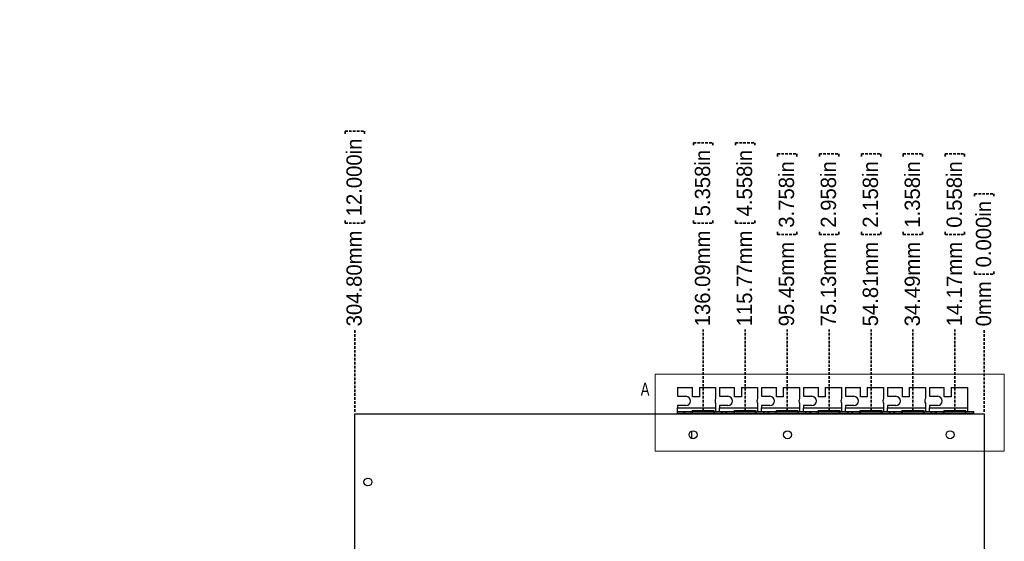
# Model space of a CAD drawing. Header units: millimetres. Extents: x 0 to 1725, y 0 to 1361.
# Tile 6 of 39: x 477 to 954, y 252 to 505. Entities that reach past the tile are written whole.
import ezdxf

# ---------------------------------------------------------------- set-up
doc = ezdxf.new("R2010")
doc.units = ezdxf.units.MM
doc.linetypes.add('SLD-Dashed', pattern=[1.905, 1.27, -0.635])
doc.linetypes.add('SLD-Solid', pattern=[0])
doc.layers.add('LAYER1', color=179, linetype='SLD-Dashed', lineweight=35)
doc.layers.add('SLD-0', color=179, linetype='SLD-Solid')
doc.styles.add('SLDTEXTSTYLE0', font='ARIAL.TTF', dxfattribs={"width": 0.948})
doc.styles.add('SLDTEXTSTYLE3', font='ARIALN_5.TTF', dxfattribs={"width": 0.87})
doc.dimstyles.new('SLDDIMSTYLE0', dxfattribs={"dimtxt": 7.408333, "dimasz": 2.116667, "dimexe": 0, "dimexo": 0.0625, "dimgap": 1.852083, "dimtad": 0, "dimtih": 1, "dimtoh": 1, "dimdec": 0, "dimrnd": 1e-09, "dimdsep": 46, "dimtxsty": 'SLDTEXTSTYLE0', "dimblk1": 'NONE', "dimblk2": 'NONE', "dimsah": 1, "dimcen": 0.09, "dimadec": 0, "dimazin": 2, "dimtfac": 1, "dimtdec": 0, "dimtofl": 0, "dimtmove": 0, "dimatfit": 3, "dimldrblk": 'NONE', "dimfxl": 1, "dimfrac": 2, "dimtolj": 1, "dimtzin": 12, "dimarcsym": 0})
doc.dimstyles.new('SLDDIMSTYLE1', dxfattribs={"dimtxt": 7.408333, "dimasz": 2.116667, "dimexe": 0, "dimexo": 0.0625, "dimgap": 1.852083, "dimtad": 0, "dimtih": 1, "dimtoh": 1, "dimrnd": 1e-09, "dimzin": 12, "dimdsep": 46, "dimtxsty": 'SLDTEXTSTYLE0', "dimblk1": 'NONE', "dimblk2": 'NONE', "dimsah": 1, "dimcen": 0.09, "dimsd2": 1, "dimadec": 0, "dimazin": 3, "dimtfac": 1, "dimtdec": 0, "dimtofl": 0, "dimtmove": 0, "dimatfit": 3, "dimldrblk": 'NONE', "dimfxl": 1, "dimfrac": 2, "dimtolj": 1, "dimtzin": 12, "dimarcsym": 0})
doc.dimstyles.new('SLDDIMSTYLE2', dxfattribs={"dimtxt": 7.408333, "dimasz": 2.116667, "dimexe": 0, "dimexo": 0.0625, "dimgap": 1.852083, "dimtad": 0, "dimtih": 1, "dimtoh": 1, "dimrnd": 1e-09, "dimzin": 4, "dimdsep": 46, "dimtxsty": 'SLDTEXTSTYLE0', "dimblk1": 'NONE', "dimblk2": 'NONE', "dimsah": 1, "dimcen": 0.09, "dimsd2": 1, "dimadec": 0, "dimazin": 1, "dimtfac": 1, "dimtdec": 0, "dimtofl": 0, "dimtmove": 0, "dimatfit": 3, "dimldrblk": 'NONE', "dimfxl": 1, "dimfrac": 2, "dimtolj": 1, "dimtzin": 12, "dimarcsym": 0})
doc.dimstyles.new('SLDDIMSTYLE6', dxfattribs={"dimtxt": 7.408333, "dimasz": 2.116667, "dimexe": 0, "dimexo": 0.0625, "dimgap": 1.852083, "dimtad": 0, "dimtih": 1, "dimtoh": 1, "dimrnd": 1e-09, "dimzin": 12, "dimdsep": 46, "dimtxsty": 'SLDTEXTSTYLE0', "dimblk1": 'NONE', "dimblk2": 'NONE', "dimsah": 1, "dimcen": 0, "dimadec": 0, "dimazin": 3, "dimtfac": 1, "dimtmove": 0, "dimatfit": 3, "dimldrblk": 'NONE', "dimfxl": 1, "dimfrac": 2, "dimtolj": 1, "dimtzin": 12, "dimarcsym": 0})

# ---------------------------------------------------------------- blocks, each defined once
blk = doc.blocks.new('_D_44')
at = {"layer": 'LAYER1'}
for p, q in [((557.58, 1075.6), (557.58, 1066.22)), ((557.58, 1075.6), (559.23, 1075.6)), ((596.54, 1075.6), (594.89, 1075.6)), ((596.54, 1075.6), (596.54, 1066.22)), ((557.58, 1066.22), (559.23, 1066.22)), ((596.54, 1066.22), (594.89, 1066.22)), ((603.01, 1054.35), (506.56, 1054.35)), ((643.81, 1029.1), (603.01, 1054.35)), ((647.05, 1027.09), (643.81, 1029.1))]:
    blk.add_line(p, q, dxfattribs=at)
blk.add_solid([(643.81, 1029.1), (638.27, 1033.82), (637.11, 1031.94)], dxfattribs=at)
at = {"layer": 'LAYER1', "char_height": 7.408, "attachment_point": 1, "style": 'SLDTEXTSTYLE0'}
for s, insert in [('%%c', (504.44, 1074.94)), ('3.81mm', (518.63, 1074.94)), ('0.150in', (560.87, 1074.94)), ('TYP.', (543.41, 1063.9))]:
    blk.add_mtext(s, dxfattribs=dict(at, insert=insert))
blk = doc.blocks.new('_None')
blk = doc.blocks.new('_D_53')
at = {"layer": 'LAYER1'}
for p, q in [((939.18, 420.58), (948.57, 420.58)), ((939.18, 420.58), (939.18, 418.93)), ((948.57, 420.58), (948.57, 418.93)), ((939.18, 381.62), (939.18, 383.27)), ((939.18, 381.62), (948.57, 381.62)), ((948.57, 381.62), (948.57, 383.27)), ((943.88, 315.1), (943.88, 354.8))]:
    blk.add_line(p, q, dxfattribs=at)
at = {"layer": 'LAYER1', "char_height": 7.408, "attachment_point": 1, "rotation": 90, "style": 'SLDTEXTSTYLE0'}
for s, insert in [('0.000in', (939.84, 384.91)), ('0mm', (939.84, 356.39))]:
    blk.add_mtext(s, dxfattribs=dict(at, insert=insert))
blk = doc.blocks.new('_D_54')
at = {"layer": 'LAYER1'}
for p, q in [((925.02, 439.79), (934.4, 439.79)), ((925.02, 439.79), (925.02, 438.15)), ((934.4, 439.79), (934.4, 438.15)), ((925.02, 400.83), (925.02, 402.48)), ((925.02, 400.83), (934.4, 400.83)), ((934.4, 400.83), (934.4, 402.48)), ((929.71, 315.78), (929.71, 354.8))]:
    blk.add_line(p, q, dxfattribs=at)
at = {"layer": 'LAYER1', "char_height": 7.408, "attachment_point": 1, "rotation": 90, "style": 'SLDTEXTSTYLE0'}
for s, insert in [('0.558in', (925.68, 404.12)), ('14.17mm', (925.68, 356.39))]:
    blk.add_mtext(s, dxfattribs=dict(at, insert=insert))
blk = doc.blocks.new('_D_55')
at = {"layer": 'LAYER1'}
for p, q in [((904.7, 439.79), (914.08, 439.79)), ((904.7, 439.79), (904.7, 438.15)), ((914.08, 439.79), (914.08, 438.15)), ((904.7, 400.83), (904.7, 402.48)), ((904.7, 400.83), (914.08, 400.83)), ((914.08, 400.83), (914.08, 402.48)), ((909.39, 315.78), (909.39, 354.8))]:
    blk.add_line(p, q, dxfattribs=at)
at = {"layer": 'LAYER1', "char_height": 7.408, "attachment_point": 1, "rotation": 90, "style": 'SLDTEXTSTYLE0'}
for s, insert in [('1.358in', (905.36, 404.12)), ('34.49mm', (905.36, 356.39))]:
    blk.add_mtext(s, dxfattribs=dict(at, insert=insert))
blk = doc.blocks.new('_D_56')
at = {"layer": 'LAYER1'}
for p, q in [((884.38, 439.79), (893.76, 439.79)), ((884.38, 439.79), (884.38, 438.15)), ((893.76, 439.79), (893.76, 438.15)), ((884.38, 400.83), (884.38, 402.48)), ((884.38, 400.83), (893.76, 400.83)), ((893.76, 400.83), (893.76, 402.48)), ((889.07, 315.78), (889.07, 354.8))]:
    blk.add_line(p, q, dxfattribs=at)
at = {"layer": 'LAYER1', "char_height": 7.408, "attachment_point": 1, "rotation": 90, "style": 'SLDTEXTSTYLE0'}
for s, insert in [('2.158in', (885.04, 404.12)), ('54.81mm', (885.04, 356.39))]:
    blk.add_mtext(s, dxfattribs=dict(at, insert=insert))
blk = doc.blocks.new('_D_57')
at = {"layer": 'LAYER1'}
for p, q in [((864.06, 439.79), (873.44, 439.79)), ((864.06, 439.79), (864.06, 438.15)), ((873.44, 439.79), (873.44, 438.15)), ((864.06, 400.83), (864.06, 402.48)), ((864.06, 400.83), (873.44, 400.83)), ((873.44, 400.83), (873.44, 402.48)), ((868.75, 315.78), (868.75, 354.8))]:
    blk.add_line(p, q, dxfattribs=at)
at = {"layer": 'LAYER1', "char_height": 7.408, "attachment_point": 1, "rotation": 90, "style": 'SLDTEXTSTYLE0'}
for s, insert in [('2.958in', (864.72, 404.12)), ('75.13mm', (864.72, 356.39))]:
    blk.add_mtext(s, dxfattribs=dict(at, insert=insert))
blk = doc.blocks.new('_D_58')
at = {"layer": 'LAYER1'}
for p, q in [((843.74, 439.79), (853.12, 439.79)), ((843.74, 439.79), (843.74, 438.15)), ((853.12, 439.79), (853.12, 438.15)), ((843.74, 400.83), (843.74, 402.48)), ((843.74, 400.83), (853.12, 400.83)), ((853.12, 400.83), (853.12, 402.48)), ((848.43, 315.78), (848.43, 354.8))]:
    blk.add_line(p, q, dxfattribs=at)
at = {"layer": 'LAYER1', "char_height": 7.408, "attachment_point": 1, "rotation": 90, "style": 'SLDTEXTSTYLE0'}
for s, insert in [('3.758in', (844.4, 404.12)), ('95.45mm', (844.4, 356.39))]:
    blk.add_mtext(s, dxfattribs=dict(at, insert=insert))
blk = doc.blocks.new('_D_59')
at = {"layer": 'LAYER1'}
for p, q in [((823.42, 445.27), (832.8, 445.27)), ((823.42, 445.27), (823.42, 443.63)), ((832.8, 445.27), (832.8, 443.63)), ((823.42, 406.32), (823.42, 407.96)), ((823.42, 406.32), (832.8, 406.32)), ((832.8, 406.32), (832.8, 407.96)), ((828.11, 315.78), (828.11, 354.8))]:
    blk.add_line(p, q, dxfattribs=at)
at = {"layer": 'LAYER1', "char_height": 7.408, "attachment_point": 1, "rotation": 90, "style": 'SLDTEXTSTYLE0'}
for s, insert in [('4.558in', (824.08, 409.61)), ('115.77mm', (824.08, 356.39))]:
    blk.add_mtext(s, dxfattribs=dict(at, insert=insert))
blk = doc.blocks.new('_D_60')
at = {"layer": 'LAYER1'}
for p, q in [((803.1, 445.27), (812.48, 445.27)), ((803.1, 445.27), (803.1, 443.63)), ((812.48, 445.27), (812.48, 443.63)), ((803.1, 406.32), (803.1, 407.96)), ((803.1, 406.32), (812.48, 406.32)), ((812.48, 406.32), (812.48, 407.96)), ((807.79, 315.78), (807.79, 354.8))]:
    blk.add_line(p, q, dxfattribs=at)
at = {"layer": 'LAYER1', "char_height": 7.408, "attachment_point": 1, "rotation": 90, "style": 'SLDTEXTSTYLE0'}
for s, insert in [('5.358in', (803.76, 409.61)), ('136.09mm', (803.76, 356.39))]:
    blk.add_mtext(s, dxfattribs=dict(at, insert=insert))
blk = doc.blocks.new('_D_61')
at = {"layer": 'LAYER1'}
for p, q in [((634.38, 450.76), (643.77, 450.76)), ((634.38, 450.76), (634.38, 449.11)), ((643.77, 450.76), (643.77, 449.11)), ((634.38, 406.32), (634.38, 407.96)), ((634.38, 406.32), (643.77, 406.32)), ((643.77, 406.32), (643.77, 407.96)), ((639.08, 315.1), (639.08, 354.8))]:
    blk.add_line(p, q, dxfattribs=at)
at = {"layer": 'LAYER1', "char_height": 7.408, "attachment_point": 1, "rotation": 90, "style": 'SLDTEXTSTYLE0'}
for s, insert in [('12.000in', (635.04, 409.61)), ('304.80mm', (635.04, 356.39))]:
    blk.add_mtext(s, dxfattribs=dict(at, insert=insert))

msp = doc.modelspace()

# ---------------------------------------------------------------- linework, layer by layer
at = {"layer": 'SLD-0', "color": 7, "linetype": 'SLD-Solid', "lineweight": 18}
for p, q in [((784.533, 333.279), (784.533, 296.06)), ((784.533, 333.279), (953.615, 333.279)), ((953.615, 333.279), (953.615, 296.06)), ((784.533, 296.06), (953.615, 296.06))]:
    msp.add_line(p, q, dxfattribs=at)
at = {"layer": 'SLD-0', "color": 7, "linetype": 'SLD-Solid', "lineweight": 25}
for p, q in [((795.407, 326.798), (795.407, 322.531)), ((795.407, 326.798), (802.646, 326.798)), ((802.646, 322.353), (802.646, 326.798)), ((805.948, 326.798), (805.948, 322.353)), ((805.948, 326.798), (813.822, 326.798)), ((813.822, 326.798), (813.822, 321.441)), ((815.727, 326.798), (815.727, 322.531)), ((815.727, 326.798), (822.966, 326.798)), ((822.966, 322.353), (822.966, 326.798)), ((826.268, 326.798), (826.268, 322.353)), ((826.268, 326.798), (834.142, 326.798)), ((834.142, 326.798), (834.142, 321.441)), ((836.047, 326.798), (836.047, 322.531)), ((836.047, 326.798), (843.286, 326.798)), ((843.286, 322.353), (843.286, 326.798)), ((846.588, 326.798), (846.588, 322.353)), ((846.588, 326.798), (854.462, 326.798)), ((854.462, 326.798), (854.462, 321.441)), ((856.367, 326.798), (856.367, 322.531)), ((856.367, 326.798), (863.606, 326.798)), ((863.606, 322.353), (863.606, 326.798)), ((866.908, 326.798), (866.908, 322.353)), ((866.908, 326.798), (874.782, 326.798)), ((874.782, 326.798), (874.782, 321.441)), ((876.687, 326.798), (876.687, 322.531)), ((876.687, 326.798), (883.926, 326.798)), ((883.926, 322.353), (883.926, 326.798)), ((887.228, 326.798), (887.228, 322.353)), ((887.228, 326.798), (895.102, 326.798)), ((895.102, 326.798), (895.102, 321.441)), ((897.007, 326.798), (897.007, 322.531)), ((897.007, 326.798), (904.246, 326.798)), ((904.246, 322.353), (904.246, 326.798)), ((907.548, 326.798), (907.548, 322.353)), ((907.548, 326.798), (915.422, 326.798)), ((915.422, 326.798), (915.422, 321.441)), ((917.327, 326.798), (917.327, 322.531)), ((917.327, 326.798), (924.566, 326.798)), ((924.566, 322.353), (924.566, 326.798)), ((927.868, 326.798), (927.868, 322.353)), ((927.868, 326.798), (935.742, 326.798)), ((935.742, 326.798), (935.742, 317.019)), ((795.407, 322.531), (799.471, 322.531)), ((805.948, 322.353), (802.646, 322.353)), ((815.727, 322.531), (819.791, 322.531)), ((826.268, 322.353), (822.966, 322.353)), ((836.047, 322.531), (840.111, 322.531)), ((846.588, 322.353), (843.286, 322.353)), ((856.367, 322.531), (860.431, 322.531)), ((866.908, 322.353), (863.606, 322.353)), ((876.687, 322.531), (880.751, 322.531)), ((887.228, 322.353), (883.926, 322.353)), ((897.007, 322.531), (901.071, 322.531)), ((907.548, 322.353), (904.246, 322.353)), ((917.327, 322.531), (921.391, 322.531)), ((927.868, 322.353), (924.566, 322.353)), ((799.471, 318.111), (795.407, 318.111)), ((795.407, 318.111), (795.407, 317.019)), ((795.407, 317.019), (813.822, 317.019)), ((795.407, 315.241), (795.407, 317.019)), ((795.407, 314.327), (795.407, 315.241)), ((795.407, 315.241), (798.582, 315.241)), ((798.582, 314.327), (798.582, 315.241)), ((798.582, 315.241), (798.932, 315.241)), ((798.932, 314.327), (798.932, 315.241)), ((798.934, 315.241), (798.932, 315.241)), ((798.934, 314.327), (798.934, 315.241)), ((798.934, 315.241), (802.697, 315.241)), ((802.697, 314.327), (802.697, 315.241)), ((802.697, 315.241), (812.883, 315.241)), ((803.027, 315.266), (812.552, 315.266)), ((803.027, 315.266), (803.027, 315.241)), ((812.552, 315.241), (812.552, 315.266)), ((812.883, 314.327), (812.883, 315.241)), ((812.883, 315.241), (816.646, 315.241)), ((813.822, 319.201), (813.822, 317.019)), ((813.822, 317.019), (813.822, 315.241)), ((819.791, 318.111), (815.727, 318.111)), ((815.727, 318.111), (815.727, 317.019)), ((815.727, 317.019), (834.142, 317.019)), ((815.727, 315.241), (815.727, 317.019)), ((816.646, 315.241), (816.646, 314.327)), ((816.648, 315.241), (816.646, 315.241)), ((816.648, 315.241), (816.648, 314.327)), ((816.648, 315.241), (816.997, 315.241)), ((816.997, 314.327), (816.997, 315.241)), ((816.997, 315.241), (818.902, 315.241)), ((818.902, 314.327), (818.902, 315.241)), ((818.902, 315.241), (819.252, 315.241)), ((819.252, 314.327), (819.252, 315.241)), ((819.254, 315.241), (819.252, 315.241)), ((819.254, 314.327), (819.254, 315.241)), ((819.254, 315.241), (823.017, 315.241)), ((823.017, 314.327), (823.017, 315.241)), ((823.017, 315.241), (833.203, 315.241)), ((833.203, 314.327), (833.203, 315.241)), ((833.203, 315.241), (836.966, 315.241)), ((834.142, 319.201), (834.142, 317.019)), ((834.142, 317.019), (834.142, 315.241)), ((840.111, 318.111), (836.047, 318.111)), ((836.047, 318.111), (836.047, 317.019)), ((836.047, 317.019), (854.462, 317.019)), ((836.047, 315.241), (836.047, 317.019)), ((836.966, 315.241), (836.966, 314.327)), ((836.968, 315.241), (836.966, 315.241)), ((836.968, 315.241), (836.968, 314.327)), ((836.968, 315.241), (837.317, 315.241)), ((837.317, 314.327), (837.317, 315.241)), ((837.317, 315.241), (839.222, 315.241)), ((839.222, 314.327), (839.222, 315.241)), ((839.222, 315.241), (839.572, 315.241)), ((839.572, 314.327), (839.572, 315.241)), ((839.574, 315.241), (839.572, 315.241)), ((839.574, 314.327), (839.574, 315.241)), ((839.574, 315.241), (843.337, 315.241)), ((843.337, 314.327), (843.337, 315.241)), ((843.337, 315.241), (853.523, 315.241)), ((853.523, 314.327), (853.523, 315.241)), ((853.523, 315.241), (857.286, 315.241)), ((854.462, 319.201), (854.462, 317.019)), ((854.462, 317.019), (854.462, 315.241)), ((860.431, 318.111), (856.367, 318.111)), ((856.367, 318.111), (856.367, 317.019)), ((856.367, 317.019), (874.782, 317.019)), ((856.367, 315.241), (856.367, 317.019)), ((857.286, 315.241), (857.286, 314.327)), ((857.288, 315.241), (857.286, 315.241)), ((857.288, 315.241), (857.288, 314.327)), ((857.288, 315.241), (857.637, 315.241)), ((857.637, 314.327), (857.637, 315.241)), ((857.637, 315.241), (859.542, 315.241)), ((859.542, 314.327), (859.542, 315.241)), ((859.542, 315.241), (859.892, 315.241)), ((859.892, 314.327), (859.892, 315.241)), ((859.894, 315.241), (859.892, 315.241)), ((859.894, 314.327), (859.894, 315.241)), ((859.894, 315.241), (863.657, 315.241)), ((863.657, 314.327), (863.657, 315.241)), ((863.657, 315.241), (873.843, 315.241)), ((873.843, 314.327), (873.843, 315.241)), ((873.843, 315.241), (877.606, 315.241)), ((874.782, 319.201), (874.782, 317.019)), ((874.782, 317.019), (874.782, 315.241)), ((880.751, 318.111), (876.687, 318.111)), ((876.687, 318.111), (876.687, 317.019)), ((876.687, 317.019), (895.102, 317.019)), ((876.687, 315.241), (876.687, 317.019)), ((877.606, 315.241), (877.606, 314.327)), ((877.608, 315.241), (877.606, 315.241)), ((877.608, 315.241), (877.608, 314.327)), ((877.608, 315.241), (877.957, 315.241)), ((877.957, 314.327), (877.957, 315.241)), ((877.957, 315.241), (879.862, 315.241)), ((879.862, 314.327), (879.862, 315.241)), ((879.862, 315.241), (880.212, 315.241)), ((880.212, 314.327), (880.212, 315.241)), ((880.214, 315.241), (880.212, 315.241)), ((880.214, 314.327), (880.214, 315.241)), ((880.214, 315.241), (883.977, 315.241)), ((883.977, 314.327), (883.977, 315.241)), ((883.977, 315.241), (894.163, 315.241)), ((894.163, 314.327), (894.163, 315.241)), ((894.163, 315.241), (897.926, 315.241)), ((895.102, 319.201), (895.102, 317.019)), ((895.102, 317.019), (895.102, 315.241)), ((901.071, 318.111), (897.007, 318.111)), ((897.007, 318.111), (897.007, 317.019)), ((897.007, 317.019), (915.422, 317.019)), ((897.007, 315.241), (897.007, 317.019)), ((897.926, 315.241), (897.926, 314.327)), ((897.928, 315.241), (897.926, 315.241)), ((897.928, 315.241), (897.928, 314.327)), ((897.928, 315.241), (898.277, 315.241)), ((898.277, 314.327), (898.277, 315.241)), ((898.277, 315.241), (900.182, 315.241)), ((900.182, 314.327), (900.182, 315.241)), ((900.182, 315.241), (900.532, 315.241)), ((900.532, 314.327), (900.532, 315.241)), ((900.534, 315.241), (900.532, 315.241)), ((900.534, 314.327), (900.534, 315.241)), ((900.534, 315.241), (904.297, 315.241)), ((904.297, 314.327), (904.297, 315.241)), ((904.297, 315.241), (914.483, 315.241)), ((914.483, 314.327), (914.483, 315.241)), ((914.483, 315.241), (918.246, 315.241)), ((915.422, 319.201), (915.422, 317.019)), ((915.422, 317.019), (915.422, 315.241)), ((921.391, 318.111), (917.327, 318.111)), ((917.327, 318.111), (917.327, 317.019)), ((917.327, 317.019), (935.742, 317.019)), ((917.327, 315.241), (917.327, 317.019)), ((918.246, 315.241), (918.246, 314.327)), ((918.248, 315.241), (918.246, 315.241)), ((918.248, 315.241), (918.248, 314.327)), ((918.248, 315.241), (918.597, 315.241)), ((918.597, 314.327), (918.597, 315.241)), ((918.597, 315.241), (920.502, 315.241)), ((920.502, 314.327), (920.502, 315.241)), ((920.502, 315.241), (920.852, 315.241)), ((920.852, 314.327), (920.852, 315.241)), ((920.854, 315.241), (920.852, 315.241)), ((920.854, 314.327), (920.854, 315.241)), ((920.854, 315.241), (924.617, 315.241)), ((924.617, 314.327), (924.617, 315.241)), ((924.617, 315.241), (934.803, 315.241)), ((934.803, 314.327), (934.803, 315.241)), ((934.803, 315.241), (938.566, 315.241)), ((935.742, 317.019), (935.742, 315.241)), ((938.566, 315.241), (938.566, 314.327)), ((938.568, 315.241), (938.566, 315.241)), ((938.568, 315.241), (938.568, 314.327)), ((938.568, 315.241), (938.917, 315.241)), ((938.917, 314.327), (938.917, 315.241)), ((639.075, 314.098), (943.875, 314.098)), ((639.075, 70.258), (639.075, 314.098)), ((795.407, 314.327), (798.582, 314.327)), ((798.582, 314.327), (798.932, 314.327)), ((798.934, 314.327), (798.932, 314.327)), ((798.934, 314.327), (802.697, 314.327)), ((800.167, 314.151), (800.131, 314.098)), ((800.301, 314.327), (800.167, 314.151)), ((802.697, 314.327), (812.883, 314.327)), ((812.883, 314.327), (816.646, 314.327)), ((816.648, 314.327), (816.646, 314.327)), ((816.648, 314.327), (816.997, 314.327)), ((816.997, 314.327), (818.902, 314.327)), ((818.902, 314.327), (819.252, 314.327)), ((819.254, 314.327), (819.252, 314.327)), ((819.254, 314.327), (823.017, 314.327)), ((820.487, 314.151), (820.451, 314.098)), ((820.621, 314.327), (820.487, 314.151)), ((823.017, 314.327), (833.203, 314.327)), ((833.203, 314.327), (836.966, 314.327)), ((836.968, 314.327), (836.966, 314.327)), ((836.968, 314.327), (837.317, 314.327)), ((837.317, 314.327), (839.222, 314.327)), ((839.222, 314.327), (839.572, 314.327)), ((839.574, 314.327), (839.572, 314.327)), ((839.574, 314.327), (843.337, 314.327)), ((840.807, 314.151), (840.771, 314.098)), ((840.941, 314.327), (840.807, 314.151)), ((843.337, 314.327), (853.523, 314.327)), ((853.523, 314.327), (857.286, 314.327)), ((857.288, 314.327), (857.286, 314.327)), ((857.288, 314.327), (857.637, 314.327)), ((857.637, 314.327), (859.542, 314.327)), ((859.542, 314.327), (859.892, 314.327)), ((859.894, 314.327), (859.892, 314.327)), ((859.894, 314.327), (863.657, 314.327)), ((861.127, 314.151), (861.091, 314.098)), ((861.261, 314.327), (861.127, 314.151)), ((863.657, 314.327), (873.843, 314.327)), ((873.843, 314.327), (877.606, 314.327)), ((877.608, 314.327), (877.606, 314.327)), ((877.608, 314.327), (877.957, 314.327)), ((877.957, 314.327), (879.862, 314.327)), ((879.862, 314.327), (880.212, 314.327)), ((880.214, 314.327), (880.212, 314.327)), ((880.214, 314.327), (883.977, 314.327)), ((881.447, 314.151), (881.411, 314.098)), ((881.581, 314.327), (881.447, 314.151)), ((883.977, 314.327), (894.163, 314.327)), ((894.163, 314.327), (897.926, 314.327)), ((897.928, 314.327), (897.926, 314.327)), ((897.928, 314.327), (898.277, 314.327)), ((898.277, 314.327), (900.182, 314.327)), ((900.182, 314.327), (900.532, 314.327)), ((900.534, 314.327), (900.532, 314.327)), ((900.534, 314.327), (904.297, 314.327)), ((901.767, 314.151), (901.731, 314.098)), ((901.901, 314.327), (901.767, 314.151)), ((904.297, 314.327), (914.483, 314.327)), ((914.483, 314.327), (918.246, 314.327)), ((918.248, 314.327), (918.246, 314.327)), ((918.248, 314.327), (918.597, 314.327)), ((918.597, 314.327), (920.502, 314.327)), ((920.502, 314.327), (920.852, 314.327)), ((920.854, 314.327), (920.852, 314.327)), ((920.854, 314.327), (924.617, 314.327)), ((922.087, 314.151), (922.051, 314.098)), ((922.221, 314.327), (922.087, 314.151)), ((924.617, 314.327), (934.803, 314.327)), ((934.803, 314.327), (938.566, 314.327)), ((938.568, 314.327), (938.566, 314.327)), ((938.568, 314.327), (938.917, 314.327)), ((943.875, 314.098), (943.875, 70.258)), ((802.215, 305.713), (802.215, 302.163))]:
    msp.add_line(p, q, dxfattribs=at)
at = {"layer": 'SLD-0', "color": 7, "linetype": 'SLD-Solid'}
for p, q in [((813.137, 315.495), (802.443, 315.495)), ((802.443, 314.073), (802.443, 315.495)), ((813.137, 314.073), (813.137, 315.495)), ((822.763, 314.073), (822.763, 315.495)), ((833.457, 315.495), (822.763, 315.495)), ((833.457, 314.073), (833.457, 315.495)), ((843.083, 314.073), (843.083, 315.495)), ((853.777, 315.495), (843.083, 315.495)), ((853.777, 314.073), (853.777, 315.495)), ((863.403, 314.073), (863.403, 315.495)), ((874.097, 315.495), (863.403, 315.495)), ((874.097, 314.073), (874.097, 315.495)), ((883.723, 314.073), (883.723, 315.495)), ((894.417, 315.495), (883.723, 315.495)), ((894.417, 314.073), (894.417, 315.495)), ((904.043, 314.073), (904.043, 315.495)), ((914.737, 315.495), (904.043, 315.495)), ((914.737, 314.073), (914.737, 315.495)), ((924.363, 314.073), (924.363, 315.495)), ((935.057, 315.495), (924.363, 315.495)), ((935.057, 314.073), (935.057, 315.495)), ((813.137, 314.073), (802.443, 314.073)), ((833.457, 314.073), (822.763, 314.073)), ((853.777, 314.073), (843.083, 314.073)), ((874.097, 314.073), (863.403, 314.073)), ((894.417, 314.073), (883.723, 314.073)), ((914.737, 314.073), (904.043, 314.073)), ((935.057, 314.073), (924.363, 314.073))]:
    msp.add_line(p, q, dxfattribs=at)
at = {"layer": 'SLD-0', "color": 7, "linetype": 'SLD-Solid', "lineweight": 25}
for centre in [(802.905, 303.938), (848.625, 303.938), (927.365, 303.938), (645.425, 281.078)]:
    msp.add_circle(centre, 1.905, dxfattribs=at)
for centre, radius, start, end in [((799.471, 320.321), 2.21, 270, 90), ((815.727, 320.321), 2.21, 149.54969, 210.45031), ((819.791, 320.321), 2.21, 270, 90), ((836.047, 320.321), 2.21, 149.54969, 210.45031), ((840.111, 320.321), 2.21, 270, 90), ((856.367, 320.321), 2.21, 149.54969, 210.45031), ((860.431, 320.321), 2.21, 270, 90), ((876.687, 320.321), 2.21, 149.54969, 210.45031), ((880.751, 320.321), 2.21, 270, 90), ((897.007, 320.321), 2.21, 149.54969, 210.45031), ((901.071, 320.321), 2.21, 270, 90), ((917.327, 320.321), 2.21, 149.54969, 210.45031), ((921.391, 320.321), 2.21, 270, 90), ((801.871, 312.549), 1.778, 90, 119.37492), ((822.191, 312.549), 1.778, 90, 119.37492), ((842.511, 312.549), 1.778, 90, 119.37492), ((862.831, 312.549), 1.778, 90, 119.37492), ((883.151, 312.549), 1.778, 90, 119.37492), ((903.471, 312.549), 1.778, 90, 119.37492), ((923.791, 312.549), 1.778, 90, 119.37492)]:
    msp.add_arc(centre, radius, start, end, dxfattribs=at)

# ---------------------------------------------------------------- texts
at = {"layer": 'SLD-0', "color": 7, "insert": (777.553, 329.136), "char_height": 6.35, "attachment_point": 1, "style": 'SLDTEXTSTYLE3'}
msp.add_mtext('A', dxfattribs=at)

# ---------------------------------------------------------------- dimensions: what is measured, and where the dimension line sits
at = {"layer": 'LAYER1'}
dim = msp.add_diameter_dim_2p(p1=(2.026, 3.227), p2=(0, 0), text='<>mm\\PTYP.', dimstyle='SLDDIMSTYLE6', dxfattribs=at)
dim.commit()
dim.dimension.update_dxf_attribs({"geometry": '_D_44', "text_midpoint": (553.987, 1065.393), "dimtype": 163})
for feature_location, offset, origin, dimstyle, picture, middle in [((639.075469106, 314.09799765), (0, 91.118819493), (639.075469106, 314.09799765), 'SLDDIMSTYLE2', '_D_61', (639.075469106, 434.351116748)), ((807.789869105, 314.78379765), (0, 87.691637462), (807.789869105, 314.78379765), 'SLDDIMSTYLE1', '_D_60', (807.789869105, 431.609734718)), ((828.109869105, 314.78379765), (0, 87.691637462), (828.109869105, 314.78379765), 'SLDDIMSTYLE1', '_D_59', (828.109869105, 431.609734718)), ((848.429869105, 314.78379765), (0, 84.950255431), (848.429869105, 314.78379765), 'SLDDIMSTYLE1', '_D_58', (848.429869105, 426.038782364)), ((868.749869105, 314.78379765), (0, 84.950255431), (868.749869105, 314.78379765), 'SLDDIMSTYLE1', '_D_57', (868.749869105, 426.038782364)), ((889.069869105, 314.78379765), (0, 84.950255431), (889.069869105, 314.78379765), 'SLDDIMSTYLE1', '_D_56', (889.069869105, 426.038782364)), ((909.389869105, 314.78379765), (0, 84.950255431), (909.389869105, 314.78379765), 'SLDDIMSTYLE1', '_D_55', (909.389869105, 426.038782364)), ((929.709869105, 314.78379765), (0, 84.950255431), (929.709869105, 314.78379765), 'SLDDIMSTYLE1', '_D_54', (929.709869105, 426.038782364)), ((943.875469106, 314.09799765), (0, 76.030368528), (943.875469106, 314.09799765), 'SLDDIMSTYLE0', '_D_53', (943.875469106, 406.529593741))]:
    dim = msp.add_ordinate_dim(feature_location=feature_location, offset=offset, dtype=1, origin=origin, text='<>mm', dimstyle=dimstyle, dxfattribs=at)
    dim.commit()
    dim.dimension.update_dxf_attribs({"geometry": picture, "text_midpoint": middle})

doc.saveas('drawing.dxf')
